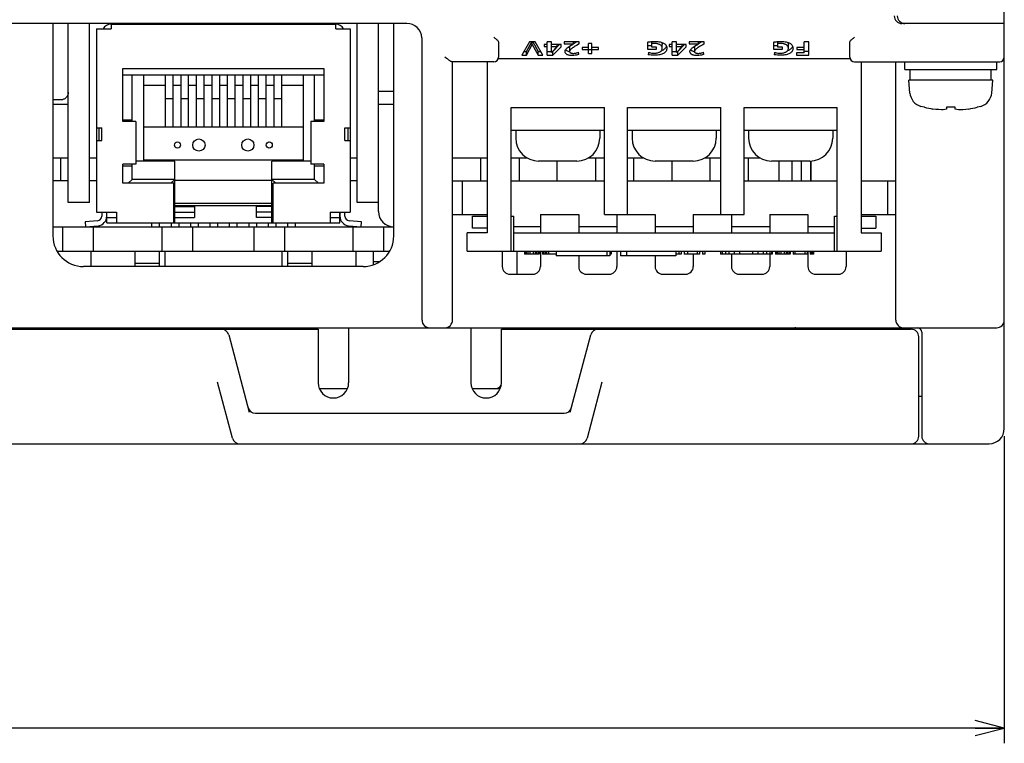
# Model space of a CAD drawing. Extents: x 0 to 563, y 0 to 379.
# Tile 3 of 24: x 213 to 277, y 0 to 47. Entities that reach past the tile are written whole.
import ezdxf
from ezdxf.enums import TextEntityAlignment as Align

# ---------------------------------------------------------------- set-up
doc = ezdxf.new("R2010")
doc.units = 0
doc.header["$LTSCALE"] = 32.67
doc.layers.get('0').update_dxf_attribs({"linetype": 'CONTINUOUS'})
doc.layers.add('AXIS', color=7, linetype='CONTINUOUS')
doc.layers.add('DIM', color=7, linetype='CONTINUOUS')
doc.styles.get("Standard").update_dxf_attribs({"font": 'txt', "width": 0.8})
doc.dimstyles.get("Standard").update_dxf_attribs({"dimtxt": 2.5, "dimasz": 2.5, "dimexe": 1.25, "dimexo": 0.625, "dimtad": 1, "dimcen": 2.5, "dimazin": 3, "dimtfac": 1, "dimtmove": 0, "dimatfit": 3})

# ---------------------------------------------------------------- blocks, each defined once
blk = doc.blocks.new('_OPEN')
at = {"color": 0, "linetype": 'BYBLOCK'}
for p, q in [((0, 0), (-1, 0.263)), ((-1, -0.263), (0, 0)), ((-1, 0), (0, 0))]:
    blk.add_line(p, q, dxfattribs=at)
blk = doc.blocks.new('*D7')
at = {"layer": 'DIM', "color": 2, "linetype": 'CONTINUOUS'}
for p, q in [((125.098, 20.093), (125.098, 2)), ((277.098, 20.093), (277.098, 2)), ((125.098, 2), (125.098, 0)), ((277.098, 2), (277.098, 0)), ((125.098, 1), (201.098, 1)), ((277.098, 1), (201.098, 1))]:
    blk.add_line(p, q, dxfattribs=at)
at = {"layer": 'DIM', "color": 2, "linetype": 'CONTINUOUS', "xscale": 1.9, "yscale": 1.9, "zscale": 1.9, "rotation": 180}
blk.add_blockref('_OPEN', (125.098, 1), dxfattribs=at)
at = {"layer": 'DIM', "color": 2, "linetype": 'CONTINUOUS', "xscale": 1.9, "yscale": 1.9, "zscale": 1.9}
blk.add_blockref('_OPEN', (277.098, 1), dxfattribs=at)
at = {"layer": 'DIM', "color": 2, "linetype": 'CONTINUOUS', "width": 0.8}
blk.add_text('152', height=4, dxfattribs=at).set_placement((201.098, 2), align=Align.CENTER)

msp = doc.modelspace()

# ---------------------------------------------------------------- linework, layer by layer
at = {"color": 7, "linetype": 'CONTINUOUS'}
for p, q in [((277.098, 20.593), (277.098, 72.593)), ((237.998, 47.093), (138.798, 47.093)), ((214.848, 47.093), (214.848, 33.193)), ((215.848, 35.393), (215.848, 47.093)), ((217.248, 35.393), (217.248, 47.093)), ((218.648, 47.043), (233.348, 47.043)), ((218.648, 47.043), (218.648, 46.743)), ((233.348, 46.743), (233.348, 47.043)), ((234.748, 35.393), (234.748, 47.093)), ((236.148, 34.793), (236.148, 47.093)), ((237.148, 33.193), (237.148, 47.093)), ((277.098, 47.093), (270.398, 47.093)), ((217.698, 46.743), (218.648, 46.743)), ((217.698, 46.743), (217.698, 34.743)), ((233.348, 46.743), (234.298, 46.743)), ((234.298, 46.743), (234.298, 34.743)), ((238.998, 27.693), (238.998, 46.157)), ((243.698, 46.193), (243.766, 46.138)), ((243.766, 46.138), (243.798, 46.112)), ((243.798, 46.112), (243.828, 46.088)), ((243.828, 46.088), (243.856, 46.067)), ((243.856, 46.067), (243.88, 46.049)), ((243.88, 46.049), (243.902, 46.033)), ((243.902, 46.033), (243.925, 46.016)), ((243.925, 46.016), (243.945, 45.996)), ((243.945, 45.996), (243.963, 45.973)), ((243.963, 45.973), (243.978, 45.949)), ((243.978, 45.949), (243.989, 45.923)), ((243.989, 45.923), (243.996, 45.896)), ((243.996, 45.896), (243.998, 45.868)), ((243.998, 45.868), (243.998, 44.893)), ((246.037, 45.903), (245.539, 45.016)), ((245.834, 45.266), (246.176, 45.903)), ((246.401, 45.903), (246.037, 45.903)), ((246.208, 45.712), (246.208, 45.903)), ((246.213, 45.712), (246.213, 45.903)), ((246.245, 45.903), (246.592, 45.266)), ((246.91, 45.016), (246.401, 45.903)), ((247.468, 45.903), (247.184, 45.903)), ((247.184, 45.016), (247.184, 45.903)), ((247.468, 45.201), (247.468, 45.903)), ((249.289, 45.903), (248.306, 45.903)), ((248.306, 45.903), (248.306, 45.763)), ((248.306, 45.763), (248.91, 45.763)), ((248.806, 45.703), (248.91, 45.763)), ((248.91, 45.763), (248.91, 45.903)), ((248.91, 45.783), (248.953, 45.811)), ((248.953, 45.811), (249.022, 45.854)), ((249.022, 45.854), (249.101, 45.899)), ((249.101, 45.899), (249.107, 45.903)), ((249.289, 45.754), (249.104, 45.651)), ((249.289, 45.754), (249.289, 45.903)), ((250.116, 45.782), (249.895, 45.782)), ((249.895, 45.138), (249.895, 45.782)), ((250.116, 45.138), (250.116, 45.782)), ((253.75, 45.875), (253.808, 45.884)), ((253.75, 45.875), (253.75, 45.405)), ((253.808, 45.884), (253.865, 45.892)), ((253.865, 45.892), (253.923, 45.9)), ((253.923, 45.9), (253.982, 45.906)), ((253.982, 45.906), (254.041, 45.912)), ((254.029, 45.542), (254.029, 45.91)), ((254.07, 45.775), (254.029, 45.769)), ((254.041, 45.912), (254.101, 45.916)), ((254.116, 45.779), (254.07, 45.775)), ((254.101, 45.916), (254.16, 45.918)), ((254.166, 45.781), (254.116, 45.779)), ((254.16, 45.918), (254.22, 45.919)), ((254.22, 45.782), (254.166, 45.781)), ((254.22, 45.919), (254.326, 45.917)), ((254.28, 45.78), (254.22, 45.782)), ((254.335, 45.775), (254.28, 45.78)), ((254.326, 45.917), (254.419, 45.91)), ((254.386, 45.768), (254.335, 45.775)), ((254.432, 45.757), (254.386, 45.768)), ((254.419, 45.91), (254.502, 45.9)), ((254.475, 45.745), (254.432, 45.757)), ((254.515, 45.73), (254.475, 45.745)), ((254.502, 45.9), (254.575, 45.886)), ((254.575, 45.886), (254.641, 45.871)), ((254.641, 45.871), (254.7, 45.852)), ((254.669, 45.862), (254.683, 45.84)), ((254.683, 45.84), (254.698, 45.808)), ((254.698, 45.808), (254.709, 45.772)), ((254.7, 45.852), (254.754, 45.831)), ((254.709, 45.772), (254.714, 45.735)), ((254.754, 45.831), (254.802, 45.808)), ((254.802, 45.808), (254.845, 45.783)), ((254.845, 45.783), (254.883, 45.756)), ((254.883, 45.756), (254.916, 45.727)), ((255.644, 45.903), (255.36, 45.903)), ((255.36, 45.016), (255.36, 45.903)), ((255.644, 45.202), (255.644, 45.903)), ((257.465, 45.903), (256.482, 45.903)), ((256.482, 45.903), (256.482, 45.763)), ((256.482, 45.763), (257.086, 45.763)), ((256.983, 45.703), (257.086, 45.763)), ((257.086, 45.763), (257.086, 45.903)), ((257.086, 45.783), (257.129, 45.811)), ((257.129, 45.811), (257.199, 45.854)), ((257.199, 45.854), (257.277, 45.899)), ((257.277, 45.899), (257.284, 45.903)), ((257.465, 45.754), (257.366, 45.699)), ((257.465, 45.754), (257.465, 45.903)), ((262.005, 45.875), (262.063, 45.884)), ((262.005, 45.875), (262.005, 45.405)), ((262.063, 45.884), (262.121, 45.892)), ((262.121, 45.892), (262.179, 45.9)), ((262.179, 45.9), (262.237, 45.906)), ((262.237, 45.906), (262.297, 45.912)), ((262.284, 45.542), (262.284, 45.91)), ((262.326, 45.775), (262.284, 45.769)), ((262.297, 45.912), (262.356, 45.916)), ((262.372, 45.779), (262.326, 45.775)), ((262.356, 45.916), (262.416, 45.918)), ((262.422, 45.781), (262.372, 45.779)), ((262.416, 45.918), (262.476, 45.919)), ((262.476, 45.782), (262.422, 45.781)), ((262.476, 45.919), (262.581, 45.917)), ((262.536, 45.78), (262.476, 45.782)), ((262.591, 45.775), (262.536, 45.78)), ((262.581, 45.917), (262.675, 45.91)), ((262.642, 45.768), (262.591, 45.775)), ((262.688, 45.757), (262.642, 45.768)), ((262.675, 45.91), (262.757, 45.9)), ((262.731, 45.745), (262.688, 45.757)), ((262.77, 45.73), (262.731, 45.745)), ((262.757, 45.9), (262.831, 45.886)), ((262.831, 45.886), (262.897, 45.871)), ((262.897, 45.871), (262.956, 45.852)), ((262.924, 45.862), (262.939, 45.84)), ((262.939, 45.84), (262.954, 45.808)), ((262.954, 45.808), (262.964, 45.772)), ((262.956, 45.852), (263.01, 45.831)), ((262.964, 45.772), (262.969, 45.735)), ((263.01, 45.831), (263.058, 45.808)), ((263.058, 45.808), (263.101, 45.783)), ((263.101, 45.783), (263.139, 45.756)), ((263.139, 45.756), (263.172, 45.727)), ((264.298, 45.904), (264.006, 45.904)), ((264.006, 45.17), (264.006, 45.904)), ((264.298, 45.032), (264.298, 45.904)), ((266.998, 45.868), (267, 45.896)), ((266.998, 44.893), (266.998, 45.868)), ((267, 45.896), (267.007, 45.923)), ((267.007, 45.923), (267.018, 45.949)), ((267.018, 45.949), (267.033, 45.973)), ((267.033, 45.973), (267.05, 45.996)), ((267.05, 45.996), (267.071, 46.016)), ((267.071, 46.016), (267.094, 46.033)), ((267.094, 46.033), (267.116, 46.049)), ((267.116, 46.049), (267.14, 46.067)), ((267.14, 46.067), (267.168, 46.088)), ((267.168, 46.088), (267.197, 46.112)), ((267.197, 46.112), (267.23, 46.138)), ((267.23, 46.138), (267.298, 46.193)), ((245.68, 45.266), (245.834, 45.266)), ((245.834, 45.016), (246.208, 45.712)), ((245.834, 45.016), (245.834, 45.266)), ((246.208, 45.712), (246.213, 45.712)), ((246.213, 45.712), (246.592, 45.016)), ((246.592, 45.266), (246.766, 45.266)), ((246.592, 45.016), (246.592, 45.266)), ((247.184, 45.719), (246.995, 45.719)), ((246.995, 45.719), (246.995, 45.587)), ((246.995, 45.587), (247.184, 45.587)), ((247.184, 45.266), (247.468, 45.266)), ((248.105, 45.719), (247.468, 45.719)), ((247.468, 45.587), (247.838, 45.587)), ((247.472, 45.201), (247.468, 45.201)), ((247.838, 45.587), (247.472, 45.201)), ((247.533, 45.266), (247.552, 45.266)), ((247.552, 45.266), (248, 45.719)), ((247.552, 45.016), (248.105, 45.575)), ((247.552, 45.016), (247.552, 45.266)), ((247.838, 45.587), (247.838, 45.719)), ((248.105, 45.575), (248.105, 45.719)), ((248.352, 45.26), (248.355, 45.288)), ((248.354, 45.232), (248.352, 45.26)), ((248.359, 45.203), (248.354, 45.232)), ((248.355, 45.288), (248.362, 45.317)), ((248.369, 45.175), (248.359, 45.203)), ((248.362, 45.317), (248.375, 45.348)), ((248.382, 45.15), (248.369, 45.175)), ((248.375, 45.348), (248.394, 45.381)), ((248.399, 45.128), (248.382, 45.15)), ((248.394, 45.381), (248.422, 45.418)), ((248.395, 45.383), (248.41, 45.366)), ((248.419, 45.107), (248.399, 45.128)), ((248.41, 45.366), (248.432, 45.345)), ((248.442, 45.088), (248.419, 45.107)), ((248.422, 45.418), (248.458, 45.457)), ((248.432, 45.345), (248.458, 45.327)), ((248.458, 45.457), (248.505, 45.5)), ((248.458, 45.327), (248.487, 45.311)), ((248.487, 45.311), (248.52, 45.296)), ((248.505, 45.5), (248.562, 45.545)), ((248.52, 45.296), (248.557, 45.283)), ((248.557, 45.283), (248.601, 45.271)), ((248.562, 45.545), (248.632, 45.594)), ((248.601, 45.271), (248.65, 45.262)), ((248.632, 45.594), (248.713, 45.647)), ((248.649, 45.51), (248.65, 45.522)), ((248.649, 45.51), (248.649, 45.26)), ((248.652, 45.283), (248.649, 45.265)), ((248.649, 45.265), (248.649, 45.26)), ((248.649, 45.26), (248.65, 45.248)), ((248.65, 45.522), (248.655, 45.541)), ((248.65, 45.248), (248.654, 45.233)), ((248.659, 45.303), (248.652, 45.283)), ((248.654, 45.233), (248.661, 45.22)), ((248.655, 45.541), (248.664, 45.562)), ((248.671, 45.324), (248.659, 45.303)), ((248.661, 45.22), (248.67, 45.207)), ((248.664, 45.562), (248.678, 45.586)), ((248.67, 45.207), (248.682, 45.195)), ((248.687, 45.348), (248.671, 45.324)), ((248.678, 45.586), (248.698, 45.611)), ((248.682, 45.195), (248.697, 45.184)), ((248.709, 45.373), (248.687, 45.348)), ((248.697, 45.184), (248.715, 45.174)), ((248.698, 45.611), (248.724, 45.639)), ((248.735, 45.4), (248.709, 45.373)), ((248.713, 45.647), (248.806, 45.703)), ((248.715, 45.174), (248.736, 45.165)), ((248.724, 45.639), (248.756, 45.668)), ((248.767, 45.428), (248.735, 45.4)), ((248.736, 45.165), (248.76, 45.157)), ((248.756, 45.668), (248.773, 45.683)), ((248.76, 45.157), (248.788, 45.15)), ((248.806, 45.459), (248.767, 45.428)), ((248.788, 45.15), (248.82, 45.145)), ((248.85, 45.492), (248.806, 45.459)), ((248.82, 45.145), (248.854, 45.142)), ((248.902, 45.528), (248.85, 45.492)), ((248.854, 45.142), (248.891, 45.14)), ((248.891, 45.14), (248.933, 45.142)), ((248.96, 45.566), (248.902, 45.528)), ((248.933, 45.142), (248.976, 45.145)), ((249.027, 45.607), (248.96, 45.566)), ((248.976, 45.145), (249.018, 45.151)), ((249.018, 45.151), (249.061, 45.159)), ((249.104, 45.651), (249.027, 45.607)), ((249.061, 45.159), (249.104, 45.17)), ((249.104, 45.17), (249.148, 45.182)), ((249.148, 45.182), (249.19, 45.196)), ((249.19, 45.196), (249.231, 45.212)), ((249.255, 45.064), (249.231, 45.212)), ((249.895, 45.526), (249.468, 45.526)), ((249.468, 45.526), (249.468, 45.394)), ((249.468, 45.394), (249.895, 45.394)), ((249.895, 45.388), (250.116, 45.388)), ((249.895, 45.138), (250.116, 45.138)), ((250.544, 45.526), (250.116, 45.526)), ((250.116, 45.394), (250.544, 45.394)), ((250.544, 45.394), (250.544, 45.526)), ((253.75, 45.655), (254.029, 45.655)), ((253.75, 45.405), (254.337, 45.405)), ((253.812, 45.201), (253.793, 45.053)), ((253.812, 45.201), (253.872, 45.187)), ((253.872, 45.187), (253.943, 45.173)), ((253.943, 45.173), (254.022, 45.163)), ((254.022, 45.163), (254.102, 45.157)), ((254.337, 45.542), (254.029, 45.542)), ((254.102, 45.157), (254.178, 45.155)), ((254.178, 45.155), (254.246, 45.156)), ((254.246, 45.156), (254.308, 45.161)), ((254.308, 45.161), (254.363, 45.169)), ((254.337, 45.405), (254.337, 45.542)), ((254.363, 45.169), (254.414, 45.179)), ((254.414, 45.179), (254.461, 45.192)), ((254.461, 45.192), (254.504, 45.208)), ((254.504, 45.208), (254.543, 45.226)), ((254.551, 45.712), (254.515, 45.73)), ((254.543, 45.226), (254.578, 45.246)), ((254.584, 45.693), (254.551, 45.712)), ((254.578, 45.246), (254.609, 45.267)), ((254.614, 45.671), (254.584, 45.693)), ((254.609, 45.267), (254.636, 45.291)), ((254.64, 45.647), (254.614, 45.671)), ((254.636, 45.291), (254.66, 45.318)), ((254.664, 45.62), (254.64, 45.647)), ((254.66, 45.318), (254.68, 45.348)), ((254.683, 45.59), (254.664, 45.62)), ((254.667, 45.329), (254.687, 45.335)), ((254.68, 45.348), (254.697, 45.38)), ((254.698, 45.557), (254.683, 45.59)), ((254.738, 45.105), (254.684, 45.084)), ((254.687, 45.335), (254.74, 45.356)), ((254.697, 45.38), (254.708, 45.415)), ((254.709, 45.523), (254.698, 45.557)), ((254.708, 45.415), (254.713, 45.45)), ((254.714, 45.487), (254.709, 45.523)), ((254.713, 45.45), (254.714, 45.471)), ((254.714, 45.735), (254.714, 45.721)), ((254.714, 45.471), (254.714, 45.721)), ((254.714, 45.471), (254.714, 45.487)), ((254.788, 45.129), (254.738, 45.105)), ((254.74, 45.356), (254.788, 45.379)), ((254.788, 45.379), (254.832, 45.405)), ((254.832, 45.155), (254.788, 45.129)), ((254.832, 45.405), (254.871, 45.434)), ((254.871, 45.183), (254.832, 45.155)), ((254.871, 45.434), (254.906, 45.465)), ((254.906, 45.214), (254.871, 45.183)), ((254.906, 45.465), (254.937, 45.499)), ((254.937, 45.249), (254.906, 45.214)), ((254.916, 45.727), (254.945, 45.695)), ((254.937, 45.499), (254.964, 45.536)), ((254.964, 45.287), (254.937, 45.249)), ((254.945, 45.695), (254.969, 45.661)), ((254.964, 45.536), (254.986, 45.577)), ((254.987, 45.33), (254.964, 45.287)), ((254.969, 45.661), (254.99, 45.622)), ((254.986, 45.577), (254.996, 45.605)), ((255.004, 45.378), (254.987, 45.33)), ((254.99, 45.622), (255.006, 45.577)), ((255.014, 45.428), (255.004, 45.378)), ((255.006, 45.577), (255.015, 45.529)), ((255.018, 45.483), (255.014, 45.428)), ((255.015, 45.529), (255.018, 45.483)), ((255.36, 45.719), (255.171, 45.719)), ((255.171, 45.719), (255.171, 45.587)), ((255.171, 45.587), (255.36, 45.587)), ((255.36, 45.266), (255.644, 45.266)), ((256.282, 45.719), (255.644, 45.719)), ((255.644, 45.587), (256.015, 45.587)), ((255.648, 45.202), (255.644, 45.202)), ((256.015, 45.587), (255.648, 45.202)), ((255.71, 45.266), (255.729, 45.266)), ((255.729, 45.266), (256.176, 45.719)), ((255.729, 45.016), (256.282, 45.575)), ((255.729, 45.016), (255.729, 45.266)), ((256.015, 45.587), (256.015, 45.719)), ((256.282, 45.575), (256.282, 45.719)), ((256.529, 45.26), (256.531, 45.288)), ((256.531, 45.232), (256.529, 45.26)), ((256.531, 45.288), (256.539, 45.317)), ((256.536, 45.203), (256.531, 45.232)), ((256.546, 45.176), (256.536, 45.203)), ((256.539, 45.317), (256.552, 45.348)), ((256.559, 45.151), (256.546, 45.176)), ((256.552, 45.348), (256.571, 45.382)), ((256.576, 45.128), (256.559, 45.151)), ((256.571, 45.382), (256.599, 45.418)), ((256.572, 45.383), (256.586, 45.366)), ((256.595, 45.107), (256.576, 45.128)), ((256.586, 45.366), (256.609, 45.346)), ((256.618, 45.089), (256.595, 45.107)), ((256.599, 45.418), (256.635, 45.457)), ((256.609, 45.346), (256.634, 45.327)), ((256.634, 45.327), (256.663, 45.311)), ((256.635, 45.457), (256.682, 45.5)), ((256.663, 45.311), (256.696, 45.296)), ((256.682, 45.5), (256.739, 45.546)), ((256.696, 45.296), (256.733, 45.283)), ((256.733, 45.283), (256.777, 45.272)), ((256.739, 45.546), (256.808, 45.595)), ((256.777, 45.272), (256.826, 45.263)), ((256.808, 45.595), (256.89, 45.647)), ((256.825, 45.51), (256.826, 45.522)), ((256.825, 45.51), (256.825, 45.26)), ((256.826, 45.265), (256.825, 45.26)), ((256.825, 45.26), (256.826, 45.248)), ((256.826, 45.522), (256.831, 45.541)), ((256.828, 45.283), (256.826, 45.265)), ((256.826, 45.248), (256.83, 45.233)), ((256.835, 45.303), (256.828, 45.283)), ((256.83, 45.233), (256.837, 45.219)), ((256.831, 45.541), (256.84, 45.562)), ((256.847, 45.324), (256.835, 45.303)), ((256.837, 45.219), (256.847, 45.207)), ((256.84, 45.562), (256.854, 45.586)), ((256.863, 45.348), (256.847, 45.324)), ((256.847, 45.207), (256.859, 45.195)), ((256.854, 45.586), (256.874, 45.611)), ((256.859, 45.195), (256.874, 45.184)), ((256.884, 45.373), (256.863, 45.348)), ((256.874, 45.611), (256.9, 45.639)), ((256.874, 45.184), (256.891, 45.174)), ((256.911, 45.399), (256.884, 45.373)), ((256.89, 45.647), (256.983, 45.703)), ((256.891, 45.174), (256.912, 45.165)), ((256.9, 45.639), (256.932, 45.668)), ((256.943, 45.428), (256.911, 45.399)), ((256.912, 45.165), (256.937, 45.157)), ((256.932, 45.668), (256.948, 45.682)), ((256.937, 45.157), (256.965, 45.15)), ((256.981, 45.459), (256.943, 45.428)), ((256.965, 45.15), (256.996, 45.145)), ((257.026, 45.492), (256.981, 45.459)), ((256.996, 45.145), (257.03, 45.142)), ((257.077, 45.527), (257.026, 45.492)), ((257.03, 45.142), (257.067, 45.14)), ((257.067, 45.14), (257.109, 45.142)), ((257.136, 45.565), (257.077, 45.527)), ((257.109, 45.142), (257.152, 45.145)), ((257.203, 45.606), (257.136, 45.565)), ((257.152, 45.145), (257.194, 45.151)), ((257.194, 45.151), (257.237, 45.16)), ((257.279, 45.65), (257.203, 45.606)), ((257.237, 45.16), (257.281, 45.17)), ((257.366, 45.699), (257.279, 45.65)), ((257.281, 45.17), (257.324, 45.182)), ((257.324, 45.182), (257.367, 45.196)), ((257.367, 45.196), (257.408, 45.212)), ((257.431, 45.064), (257.408, 45.212)), ((262.005, 45.655), (262.284, 45.655)), ((262.005, 45.405), (262.593, 45.405)), ((262.068, 45.201), (262.049, 45.053)), ((262.068, 45.201), (262.127, 45.187)), ((262.127, 45.187), (262.199, 45.173)), ((262.199, 45.173), (262.277, 45.163)), ((262.277, 45.163), (262.357, 45.157)), ((262.593, 45.542), (262.284, 45.542)), ((262.357, 45.157), (262.433, 45.155)), ((262.433, 45.155), (262.502, 45.156)), ((262.502, 45.156), (262.563, 45.161)), ((262.563, 45.161), (262.619, 45.169)), ((262.593, 45.405), (262.593, 45.542)), ((262.619, 45.169), (262.67, 45.179)), ((262.67, 45.179), (262.717, 45.192)), ((262.717, 45.192), (262.76, 45.208)), ((262.76, 45.208), (262.798, 45.226)), ((262.806, 45.712), (262.77, 45.73)), ((262.798, 45.226), (262.833, 45.246)), ((262.839, 45.693), (262.806, 45.712)), ((262.833, 45.246), (262.864, 45.267)), ((262.869, 45.671), (262.839, 45.693)), ((262.864, 45.267), (262.892, 45.291)), ((262.896, 45.647), (262.869, 45.671)), ((262.892, 45.291), (262.916, 45.318)), ((262.919, 45.62), (262.896, 45.647)), ((262.916, 45.318), (262.936, 45.348)), ((262.939, 45.59), (262.919, 45.62)), ((262.923, 45.329), (262.942, 45.335)), ((262.936, 45.348), (262.952, 45.38)), ((262.954, 45.557), (262.939, 45.59)), ((262.994, 45.105), (262.94, 45.084)), ((262.942, 45.335), (262.996, 45.356)), ((262.952, 45.38), (262.963, 45.415)), ((262.964, 45.523), (262.954, 45.557)), ((262.963, 45.415), (262.969, 45.45)), ((262.969, 45.487), (262.964, 45.523)), ((262.969, 45.735), (262.97, 45.721)), ((262.97, 45.471), (262.969, 45.487)), ((262.969, 45.45), (262.97, 45.471)), ((262.97, 45.471), (262.97, 45.721)), ((263.043, 45.129), (262.994, 45.105)), ((262.996, 45.356), (263.044, 45.379)), ((263.087, 45.155), (263.043, 45.129)), ((263.044, 45.379), (263.088, 45.405)), ((263.127, 45.183), (263.087, 45.155)), ((263.088, 45.405), (263.127, 45.434)), ((263.127, 45.434), (263.162, 45.465)), ((263.162, 45.214), (263.127, 45.183)), ((263.162, 45.465), (263.193, 45.499)), ((263.193, 45.249), (263.162, 45.214)), ((263.172, 45.727), (263.201, 45.695)), ((263.193, 45.499), (263.219, 45.536)), ((263.22, 45.287), (263.193, 45.249)), ((263.201, 45.695), (263.225, 45.661)), ((263.219, 45.536), (263.241, 45.577)), ((263.243, 45.33), (263.22, 45.287)), ((263.225, 45.661), (263.246, 45.622)), ((263.241, 45.577), (263.252, 45.605)), ((263.26, 45.378), (263.243, 45.33)), ((263.246, 45.622), (263.261, 45.577)), ((263.27, 45.428), (263.26, 45.378)), ((263.261, 45.577), (263.271, 45.529)), ((263.274, 45.483), (263.27, 45.428)), ((263.271, 45.529), (263.274, 45.483)), ((264.006, 45.17), (263.49, 45.17)), ((263.49, 45.17), (263.49, 45.032)), ((264.006, 45.522), (263.514, 45.522)), ((263.514, 45.522), (263.514, 45.385)), ((263.514, 45.385), (264.006, 45.385)), ((264.006, 45.282), (264.298, 45.282)), ((240.606, 44.81), (240.498, 44.893)), ((240.656, 44.772), (240.606, 44.81)), ((240.704, 44.736), (240.656, 44.772)), ((240.748, 44.705), (240.704, 44.736)), ((240.788, 44.677), (240.748, 44.705)), ((240.823, 44.653), (240.788, 44.677)), ((240.854, 44.634), (240.823, 44.653)), ((240.881, 44.619), (240.854, 44.634)), ((240.904, 44.608), (240.881, 44.619)), ((240.925, 44.6), (240.904, 44.608)), ((240.942, 44.595), (240.925, 44.6)), ((240.956, 44.593), (240.942, 44.595)), ((243.698, 44.593), (240.956, 44.593)), ((240.998, 27.693), (240.998, 44.593)), ((243.258, 44.593), (243.258, 33.393)), ((267.015, 44.793), (243.981, 44.793)), ((245.539, 45.016), (245.834, 45.016)), ((246.592, 45.016), (246.91, 45.016)), ((247.184, 45.016), (247.552, 45.016)), ((248.468, 45.071), (248.442, 45.088)), ((248.498, 45.055), (248.468, 45.071)), ((248.533, 45.041), (248.498, 45.055)), ((248.572, 45.029), (248.533, 45.041)), ((248.616, 45.018), (248.572, 45.029)), ((248.665, 45.01), (248.616, 45.018)), ((248.722, 45.004), (248.665, 45.01)), ((248.786, 45.001), (248.722, 45.004)), ((248.858, 45.001), (248.786, 45.001)), ((248.936, 45.005), (248.858, 45.001)), ((249.018, 45.014), (248.936, 45.005)), ((249.1, 45.027), (249.018, 45.014)), ((249.179, 45.044), (249.1, 45.027)), ((249.255, 45.064), (249.179, 45.044)), ((253.891, 45.038), (253.793, 45.053)), ((253.994, 45.027), (253.891, 45.038)), ((254.104, 45.019), (253.994, 45.027)), ((254.22, 45.017), (254.104, 45.019)), ((254.32, 45.019), (254.22, 45.017)), ((254.409, 45.026), (254.32, 45.019)), ((254.489, 45.036), (254.409, 45.026)), ((254.56, 45.05), (254.489, 45.036)), ((254.625, 45.065), (254.56, 45.05)), ((254.684, 45.084), (254.625, 45.065)), ((255.36, 45.016), (255.729, 45.016)), ((256.644, 45.071), (256.618, 45.089)), ((256.675, 45.055), (256.644, 45.071)), ((256.709, 45.041), (256.675, 45.055)), ((256.749, 45.029), (256.709, 45.041)), ((256.792, 45.019), (256.749, 45.029)), ((256.841, 45.01), (256.792, 45.019)), ((256.898, 45.004), (256.841, 45.01)), ((256.962, 45.001), (256.898, 45.004)), ((257.034, 45.001), (256.962, 45.001)), ((257.113, 45.005), (257.034, 45.001)), ((257.195, 45.014), (257.113, 45.005)), ((257.277, 45.027), (257.195, 45.014)), ((257.356, 45.044), (257.277, 45.027)), ((257.431, 45.064), (257.356, 45.044)), ((262.146, 45.038), (262.049, 45.053)), ((262.25, 45.027), (262.146, 45.038)), ((262.36, 45.019), (262.25, 45.027)), ((262.476, 45.017), (262.36, 45.019)), ((262.576, 45.019), (262.476, 45.017)), ((262.665, 45.026), (262.576, 45.019)), ((262.744, 45.036), (262.665, 45.026)), ((262.816, 45.05), (262.744, 45.036)), ((262.881, 45.065), (262.816, 45.05)), ((262.94, 45.084), (262.881, 45.065)), ((263.49, 45.032), (264.298, 45.032)), ((267.298, 44.593), (276.798, 44.593)), ((267.738, 44.593), (267.738, 33.393)), ((269.998, 27.693), (269.998, 44.593)), ((270.598, 44.093), (270.598, 44.593)), ((276.598, 44.093), (276.598, 44.593)), ((219.428, 44.143), (232.568, 44.143)), ((219.428, 40.683), (219.428, 44.143)), ((232.568, 44.143), (232.568, 40.683)), ((270.598, 44.093), (276.598, 44.093)), ((270.948, 43.393), (270.948, 44.093)), ((276.248, 43.393), (276.248, 44.093)), ((219.428, 43.743), (232.568, 43.743)), ((220.028, 40.683), (220.028, 43.743)), ((220.778, 43.743), (220.778, 38.083)), ((222.191, 43.743), (222.191, 40.343)), ((222.691, 43.743), (222.691, 40.343)), ((223.207, 43.743), (223.207, 40.343)), ((223.707, 43.743), (223.707, 40.343)), ((224.223, 43.743), (224.223, 40.343)), ((224.723, 43.743), (224.723, 40.343)), ((225.239, 43.743), (225.239, 40.343)), ((225.739, 43.743), (225.739, 40.343)), ((226.255, 43.743), (226.255, 40.343)), ((226.755, 43.743), (226.755, 40.343)), ((227.271, 43.743), (227.271, 40.343)), ((227.771, 43.743), (227.771, 40.343)), ((228.287, 43.743), (228.287, 40.343)), ((228.787, 43.743), (228.787, 40.343)), ((229.303, 43.743), (229.303, 40.343)), ((229.803, 43.743), (229.803, 40.343)), ((231.218, 43.743), (231.218, 38.083)), ((231.968, 40.683), (231.968, 43.743)), ((276.348, 43.393), (270.848, 43.393)), ((270.922, 42.546), (270.848, 43.393)), ((276.274, 42.546), (276.348, 43.393)), ((215.844, 42.533), (215.834, 42.474)), ((215.848, 42.593), (215.844, 42.533)), ((222.191, 43.043), (220.778, 43.043)), ((223.207, 43.043), (222.691, 43.043)), ((224.223, 43.043), (223.707, 43.043)), ((225.239, 43.043), (224.723, 43.043)), ((226.255, 43.043), (225.739, 43.043)), ((227.271, 43.043), (226.755, 43.043)), ((228.287, 43.043), (227.771, 43.043)), ((229.303, 43.043), (228.787, 43.043)), ((231.218, 43.043), (229.803, 43.043)), ((237.148, 42.643), (236.148, 42.643)), ((215.348, 42.093), (214.848, 42.093)), ((215.387, 42.095), (215.348, 42.093)), ((215.427, 42.1), (215.387, 42.095)), ((215.466, 42.108), (215.427, 42.1)), ((215.506, 42.119), (215.466, 42.108)), ((215.545, 42.134), (215.506, 42.119)), ((215.585, 42.153), (215.545, 42.134)), ((215.624, 42.176), (215.585, 42.153)), ((215.662, 42.204), (215.624, 42.176)), ((215.699, 42.237), (215.662, 42.204)), ((215.733, 42.275), (215.699, 42.237)), ((215.765, 42.318), (215.733, 42.275)), ((215.793, 42.366), (215.765, 42.318)), ((215.816, 42.418), (215.793, 42.366)), ((215.834, 42.474), (215.816, 42.418)), ((222.191, 42.188), (222.691, 42.188)), ((223.207, 42.188), (223.707, 42.188)), ((224.223, 42.188), (224.723, 42.188)), ((225.239, 42.188), (225.739, 42.188)), ((226.255, 42.188), (226.755, 42.188)), ((227.271, 42.188), (227.771, 42.188)), ((228.287, 42.188), (228.787, 42.188)), ((229.303, 42.188), (229.803, 42.188)), ((215.848, 41.793), (214.848, 41.793)), ((237.148, 41.793), (236.148, 41.793)), ((244.828, 41.593), (250.928, 41.593)), ((244.828, 32.193), (244.828, 41.593)), ((250.928, 34.593), (250.928, 41.593)), ((252.448, 41.593), (258.548, 41.593)), ((252.448, 34.593), (252.448, 41.593)), ((258.548, 34.593), (258.548, 41.593)), ((260.068, 41.593), (266.168, 41.593)), ((260.068, 34.593), (260.068, 41.593)), ((266.168, 32.193), (266.168, 41.593)), ((271.848, 41.616), (271.638, 41.673)), ((271.87, 41.616), (271.848, 41.616)), ((272.607, 41.474), (272.43, 41.497)), ((272.795, 41.457), (272.607, 41.474)), ((272.993, 41.446), (272.795, 41.457)), ((273.093, 41.455), (272.993, 41.446)), ((273.202, 41.472), (273.093, 41.455)), ((273.318, 41.497), (273.202, 41.472)), ((273.878, 41.616), (273.318, 41.616)), ((273.318, 41.616), (273.318, 41.497)), ((273.878, 41.497), (273.878, 41.616)), ((273.986, 41.473), (273.878, 41.497)), ((274.094, 41.456), (273.986, 41.473)), ((274.203, 41.446), (274.094, 41.456)), ((274.384, 41.456), (274.203, 41.446)), ((274.571, 41.472), (274.384, 41.456)), ((274.765, 41.497), (274.571, 41.472)), ((275.348, 41.616), (275.325, 41.616)), ((275.558, 41.673), (275.348, 41.616)), ((219.428, 40.783), (220.028, 40.783)), ((220.278, 40.683), (219.428, 40.683)), ((220.278, 40.683), (220.278, 37.883)), ((232.568, 40.683), (231.718, 40.683)), ((231.718, 40.683), (231.718, 37.883)), ((231.968, 40.783), (232.568, 40.783)), ((217.698, 40.273), (218.048, 40.273)), ((217.848, 40.273), (217.848, 39.443)), ((218.048, 39.443), (218.048, 40.273)), ((220.778, 40.343), (231.218, 40.343)), ((233.948, 40.273), (234.298, 40.273)), ((233.948, 39.443), (233.948, 40.273)), ((234.148, 40.273), (234.148, 39.443)), ((250.928, 40.093), (244.828, 40.093)), ((245.128, 40.093), (245.128, 39.593)), ((250.628, 40.093), (250.628, 39.593)), ((258.548, 40.093), (252.448, 40.093)), ((252.748, 40.093), (252.748, 39.593)), ((258.248, 40.093), (258.248, 39.593)), ((266.168, 40.093), (260.068, 40.093)), ((260.368, 40.093), (260.368, 39.593)), ((265.868, 40.093), (265.868, 39.593)), ((217.698, 39.443), (218.048, 39.443)), ((233.948, 39.443), (234.298, 39.443)), ((215.348, 38.293), (215.348, 36.793)), ((222.823, 38.083), (220.278, 38.083)), ((231.173, 38.143), (220.823, 38.143)), ((220.823, 38.143), (220.823, 38.083)), ((222.823, 34.043), (222.823, 38.083)), ((231.718, 38.083), (229.173, 38.083)), ((229.173, 34.043), (229.173, 38.083)), ((231.173, 38.083), (231.173, 38.143)), ((242.848, 36.793), (242.848, 38.293)), ((245.884, 38.293), (244.828, 38.293)), ((245.348, 38.293), (245.348, 36.793)), ((249.128, 38.093), (246.628, 38.093)), ((247.848, 36.793), (247.848, 38.093)), ((250.928, 38.293), (249.872, 38.293)), ((250.348, 38.293), (250.348, 36.793)), ((253.504, 38.293), (252.448, 38.293)), ((252.848, 36.793), (252.848, 38.293)), ((256.748, 38.093), (254.248, 38.093)), ((255.348, 38.093), (255.348, 36.793)), ((258.548, 38.293), (257.492, 38.293)), ((257.848, 36.793), (257.848, 38.293)), ((260.348, 38.293), (260.348, 36.793)), ((264.368, 38.093), (261.868, 38.093)), ((262.348, 38.093), (262.348, 36.793)), ((263.198, 38.093), (263.198, 36.793)), ((263.798, 38.093), (263.798, 36.793)), ((264.448, 36.793), (264.448, 38.098)), ((220.278, 37.883), (219.428, 37.883)), ((219.428, 36.643), (219.428, 37.883)), ((219.428, 37.783), (220.028, 37.783)), ((220.028, 36.893), (220.028, 37.883)), ((232.568, 37.883), (231.718, 37.883)), ((231.968, 36.893), (231.968, 37.883)), ((231.968, 37.783), (232.568, 37.783)), ((232.568, 37.883), (232.568, 36.643)), ((215.848, 36.793), (214.848, 36.793)), ((217.698, 36.793), (217.248, 36.793)), ((219.778, 36.643), (220.028, 36.893)), ((222.823, 36.893), (220.028, 36.893)), ((222.573, 36.643), (222.823, 36.893)), ((222.823, 36.843), (229.173, 36.843)), ((231.968, 36.893), (229.173, 36.893)), ((229.423, 36.643), (229.173, 36.893)), ((231.968, 36.893), (232.218, 36.643)), ((234.748, 36.793), (234.298, 36.793)), ((240.998, 36.793), (243.258, 36.793)), ((241.648, 34.593), (241.648, 36.793)), ((244.828, 36.793), (250.928, 36.793)), ((252.448, 36.793), (258.548, 36.793)), ((260.068, 36.793), (266.168, 36.793)), ((267.738, 36.793), (269.469, 36.793)), ((222.748, 36.643), (219.428, 36.643)), ((222.748, 34.043), (222.748, 36.643)), ((232.568, 36.643), (229.248, 36.643)), ((229.248, 34.043), (229.248, 36.643)), ((217.248, 35.393), (215.848, 35.393)), ((222.823, 35.343), (229.173, 35.343)), ((229.173, 35.311), (222.823, 35.311)), ((222.823, 35.193), (229.173, 35.193)), ((222.823, 35.113), (224.108, 35.113)), ((223.078, 35.343), (223.078, 35.311)), ((223.848, 35.343), (223.848, 35.311)), ((224.108, 35.113), (224.108, 34.393)), ((224.348, 35.343), (224.348, 35.311)), ((225.118, 35.343), (225.118, 35.311)), ((225.618, 35.343), (225.618, 35.311)), ((226.388, 35.343), (226.388, 35.311)), ((226.888, 35.343), (226.888, 35.311)), ((227.658, 35.343), (227.658, 35.311)), ((228.158, 35.343), (228.158, 35.311)), ((229.173, 35.113), (228.175, 35.113)), ((228.175, 34.393), (228.175, 35.113)), ((228.928, 35.343), (228.928, 35.311)), ((236.148, 35.393), (234.748, 35.393)), ((217.774, 34.189), (216.948, 34.117)), ((217.698, 34.743), (218.998, 34.743)), ((218.048, 34.743), (218.048, 34.488)), ((218.373, 34.488), (218.373, 34.743)), ((218.378, 34.043), (218.378, 34.743)), ((218.378, 34.393), (218.998, 34.393)), ((218.998, 34.743), (218.998, 34.043)), ((222.748, 34.393), (224.108, 34.393)), ((222.823, 34.743), (224.108, 34.743)), ((229.173, 34.743), (228.175, 34.743)), ((229.248, 34.393), (228.175, 34.393)), ((232.998, 34.743), (234.298, 34.743)), ((232.998, 34.743), (232.998, 34.043)), ((232.998, 34.393), (233.618, 34.393)), ((233.618, 34.043), (233.618, 34.743)), ((233.623, 34.743), (233.623, 34.488)), ((233.948, 34.488), (233.948, 34.743)), ((235.048, 34.117), (234.222, 34.189)), ((240.998, 34.593), (243.258, 34.593)), ((242.298, 34.493), (243.258, 34.493)), ((242.298, 33.693), (242.298, 34.493)), ((244.828, 34.493), (244.998, 34.493)), ((244.998, 32.193), (244.998, 34.493)), ((246.748, 34.593), (249.248, 34.593)), ((246.748, 34.593), (246.748, 33.393)), ((249.248, 34.593), (249.248, 33.393)), ((250.928, 34.593), (254.248, 34.593)), ((251.748, 34.593), (251.748, 33.393)), ((254.248, 34.593), (254.248, 33.393)), ((256.748, 34.593), (260.068, 34.593)), ((256.748, 34.593), (256.748, 33.393)), ((259.248, 34.593), (259.248, 33.393)), ((261.748, 34.593), (264.248, 34.593)), ((261.748, 34.593), (261.748, 33.393)), ((264.248, 34.593), (264.248, 33.393)), ((265.998, 34.493), (266.168, 34.493)), ((265.998, 32.193), (265.998, 34.493)), ((267.738, 34.593), (269.998, 34.593)), ((267.738, 34.493), (268.698, 34.493)), ((268.698, 34.493), (268.698, 33.693)), ((214.848, 33.793), (237.148, 33.793)), ((215.498, 32.193), (215.498, 33.793)), ((216.948, 34.117), (216.976, 33.793)), ((216.976, 33.793), (217.802, 33.866)), ((217.498, 32.193), (217.498, 33.793)), ((218.378, 34.043), (233.618, 34.043)), ((221.308, 34.043), (221.308, 33.793)), ((221.808, 34.043), (221.808, 33.793)), ((221.998, 32.193), (221.998, 33.793)), ((222.578, 34.043), (222.578, 33.793)), ((223.078, 34.043), (223.078, 33.793)), ((223.848, 34.043), (223.848, 33.793)), ((223.998, 32.193), (223.998, 33.793)), ((224.348, 34.043), (224.348, 33.793)), ((225.118, 34.043), (225.118, 33.793)), ((225.618, 34.043), (225.618, 33.793)), ((226.388, 34.043), (226.388, 33.793)), ((226.888, 34.043), (226.888, 33.793)), ((227.658, 34.043), (227.658, 33.793)), ((227.998, 33.793), (227.998, 32.193)), ((228.158, 34.043), (228.158, 33.793)), ((228.928, 34.043), (228.928, 33.793)), ((229.428, 34.043), (229.428, 33.793)), ((229.998, 33.793), (229.998, 32.193)), ((230.198, 34.043), (230.198, 33.793)), ((230.698, 34.043), (230.698, 33.793)), ((234.193, 33.866), (235.02, 33.793)), ((234.498, 32.193), (234.498, 33.793)), ((235.02, 33.793), (235.048, 34.117)), ((236.498, 32.193), (236.498, 33.793)), ((243.258, 33.693), (242.298, 33.693)), ((246.748, 33.793), (244.998, 33.793)), ((251.748, 33.793), (249.248, 33.793)), ((256.748, 33.793), (254.248, 33.793)), ((261.748, 33.793), (259.248, 33.793)), ((265.998, 33.793), (264.248, 33.793)), ((267.738, 33.693), (268.698, 33.693)), ((243.258, 33.393), (241.958, 33.393)), ((241.958, 32.193), (241.958, 33.393)), ((244.998, 33.393), (265.998, 33.393)), ((267.738, 33.393), (269.038, 33.393)), ((269.038, 33.393), (269.038, 32.193)), ((215.116, 32.193), (236.88, 32.193)), ((217.326, 32.193), (217.326, 31.193)), ((220.198, 32.193), (220.198, 31.193)), ((221.798, 32.193), (221.798, 31.193)), ((222.169, 32.193), (222.169, 31.193)), ((229.826, 32.193), (229.826, 31.193)), ((230.198, 32.193), (230.198, 31.193)), ((231.798, 32.193), (231.798, 31.193)), ((234.669, 32.193), (234.669, 31.193)), ((241.958, 32.193), (269.038, 32.193)), ((244.248, 32.193), (244.248, 31.193)), ((245.198, 32.193), (245.198, 30.693)), ((245.698, 32.193), (245.698, 31.993)), ((246.673, 31.993), (245.698, 31.993)), ((245.723, 32.193), (245.723, 31.993)), ((245.823, 32.193), (245.823, 31.993)), ((245.923, 32.193), (245.923, 31.993)), ((246.048, 32.193), (246.048, 31.993)), ((246.273, 32.193), (246.273, 31.993)), ((246.398, 32.193), (246.398, 31.993)), ((246.498, 32.193), (246.498, 31.993)), ((246.598, 32.193), (246.598, 31.993)), ((246.648, 32.193), (246.648, 31.993)), ((246.673, 32.193), (246.673, 31.993)), ((246.748, 32.193), (246.748, 31.193)), ((246.873, 32.193), (246.873, 31.993)), ((247.778, 31.993), (246.873, 31.993)), ((246.898, 32.193), (246.898, 31.993)), ((246.948, 32.193), (246.948, 31.993)), ((247.048, 32.193), (247.048, 31.993)), ((247.148, 32.193), (247.148, 31.993)), ((247.273, 32.193), (247.273, 31.993)), ((247.778, 32.193), (247.778, 31.893)), ((251.288, 31.893), (247.778, 31.893)), ((249.248, 31.893), (249.248, 31.193)), ((251.088, 32.193), (251.088, 31.893)), ((251.288, 32.193), (251.288, 31.893)), ((251.373, 31.993), (251.288, 31.993)), ((251.373, 32.193), (251.373, 31.993)), ((251.748, 32.193), (251.748, 31.193)), ((251.988, 32.193), (251.988, 31.893)), ((255.598, 31.893), (251.988, 31.893)), ((252.388, 32.193), (252.388, 31.893)), ((254.248, 31.893), (254.248, 31.193)), ((255.598, 32.193), (255.598, 31.893)), ((255.948, 31.993), (255.598, 31.993)), ((255.798, 32.193), (255.798, 31.993)), ((255.948, 32.193), (255.948, 31.993)), ((256.148, 32.193), (256.148, 31.993)), ((257.148, 31.993), (256.148, 31.993)), ((256.373, 32.193), (256.373, 31.993)), ((256.748, 31.993), (256.748, 31.193)), ((256.998, 32.193), (256.998, 31.993)), ((257.148, 32.193), (257.148, 31.993)), ((257.348, 32.193), (257.348, 31.993)), ((257.498, 31.993), (257.348, 31.993)), ((257.498, 32.193), (257.498, 31.993)), ((259.248, 31.993), (259.248, 31.193)), ((261.748, 31.993), (261.748, 31.193)), ((261.918, 31.993), (261.873, 31.993)), ((261.918, 32.193), (261.918, 31.993)), ((262.118, 32.193), (262.118, 31.993)), ((263.093, 31.993), (262.118, 31.993)), ((262.143, 32.193), (262.143, 31.993)), ((262.243, 32.193), (262.243, 31.993)), ((262.343, 32.193), (262.343, 31.993)), ((262.468, 32.193), (262.468, 31.993)), ((262.693, 32.193), (262.693, 31.993)), ((262.818, 32.193), (262.818, 31.993)), ((262.918, 32.193), (262.918, 31.993)), ((263.018, 32.193), (263.018, 31.993)), ((263.068, 32.193), (263.068, 31.993)), ((263.093, 32.193), (263.093, 31.993)), ((263.293, 32.193), (263.293, 31.993)), ((264.193, 31.993), (263.293, 31.993)), ((263.393, 32.193), (263.393, 31.993)), ((264.043, 32.193), (264.043, 31.993)), ((264.193, 32.193), (264.193, 31.993)), ((264.248, 32.193), (264.248, 31.193)), ((264.393, 32.193), (264.393, 31.993)), ((264.618, 31.993), (264.393, 31.993)), ((264.493, 32.193), (264.493, 31.993)), ((264.543, 32.193), (264.543, 31.993)), ((264.593, 32.193), (264.593, 31.993)), ((264.618, 32.193), (264.618, 31.993)), ((266.748, 32.193), (266.748, 31.193)), ((235.148, 31.193), (216.848, 31.193)), ((221.798, 31.393), (220.198, 31.393)), ((231.798, 31.393), (230.198, 31.393)), ((236.199, 31.493), (235.798, 31.493)), ((244.748, 30.693), (246.248, 30.693)), ((249.748, 30.693), (251.248, 30.693)), ((254.748, 30.693), (256.248, 30.693)), ((259.748, 30.693), (261.248, 30.693)), ((264.748, 30.693), (266.248, 30.693)), ((126.098, 27.193), (276.598, 27.193)), ((205.398, 27.093), (232.198, 27.093)), ((232.198, 27.093), (232.198, 23.593)), ((234.198, 27.193), (234.198, 23.593)), ((242.198, 27.193), (242.198, 23.593)), ((244.198, 27.093), (270.998, 27.093)), ((244.198, 23.593), (244.198, 27.093)), ((244.248, 27.093), (244.248, 27.193)), ((245.153, 27.193), (245.153, 27.093)), ((245.613, 27.193), (245.613, 27.093)), ((246.423, 27.193), (246.423, 27.093)), ((246.883, 27.193), (246.883, 27.093)), ((247.693, 27.193), (247.693, 27.093)), ((248.153, 27.193), (248.153, 27.093)), ((248.963, 27.193), (248.963, 27.093)), ((249.423, 27.193), (249.423, 27.093)), ((250.233, 27.193), (250.233, 27.093)), ((250.693, 27.193), (250.693, 27.093)), ((251.503, 27.193), (251.503, 27.093)), ((251.963, 27.193), (251.963, 27.093)), ((252.773, 27.193), (252.773, 27.093)), ((253.233, 27.193), (253.233, 27.093)), ((254.043, 27.193), (254.043, 27.093)), ((254.503, 27.193), (254.503, 27.093)), ((255.313, 27.193), (255.313, 27.093)), ((255.773, 27.193), (255.773, 27.093)), ((256.583, 27.193), (256.583, 27.093)), ((257.043, 27.193), (257.043, 27.093)), ((257.768, 27.093), (257.768, 27.193)), ((257.948, 27.193), (257.948, 27.093)), ((226.349, 26.722), (227.696, 21.672)), ((248.7, 21.672), (250.047, 26.722)), ((271.498, 20.093), (271.498, 26.593)), ((271.698, 26.893), (271.698, 20.093)), ((226.599, 19.965), (225.624, 23.619)), ((234.114, 23.193), (232.282, 23.193)), ((244.114, 23.193), (242.282, 23.193)), ((250.771, 23.619), (249.797, 19.965)), ((271.698, 22.693), (271.498, 22.693)), ((228.101, 21.593), (248.295, 21.593)), ((130.375, 19.593), (276.098, 19.593))]:
    msp.add_line(p, q, dxfattribs=at)
for centre, radius in [((222.998, 39.143), 0.2), ((224.398, 39.143), 0.4), ((227.598, 39.143), 0.4), ((228.998, 39.143), 0.2)]:
    msp.add_circle(centre, radius, dxfattribs=at)
for centre, radius, start, end in [((218.648, 46.443), 0.6, 90, 150), ((233.348, 46.443), 0.6, 30, 90), ((237.998, 46.093), 1, 3.63646, 90), ((270.398, 47.593), 0.5, 180, 270), ((270.598, 47.593), 0.5, 180, 270), ((243.698, 44.893), 0.3, 270, 360), ((267.298, 44.893), 0.3, 180, 270), ((276.798, 44.893), 0.3, 270, 360), ((271.918, 42.633), 1, 185, 253.74297), ((275.278, 42.633), 1, 286.25703, 355), ((273.598, 48.393), 6.994, 255.70131, 260.39163), ((273.598, 48.393), 6.994, 279.60837, 284.29869), ((246.628, 39.593), 1.5, 180, 270), ((249.128, 39.593), 1.5, 270, 360), ((254.248, 39.593), 1.5, 180, 270), ((256.748, 39.593), 1.5, 270, 360), ((261.868, 39.593), 1.5, 180, 270), ((264.368, 39.593), 1.5, 270, 360), ((237.148, 34.793), 1, 180, 270), ((217.748, 34.488), 0.3, 275, 360), ((217.748, 34.488), 0.625, 275, 360), ((234.248, 34.488), 0.625, 180, 265), ((234.248, 34.488), 0.3, 180, 265), ((216.848, 33.193), 2, 180, 270), ((235.148, 33.193), 2, 270, 360), ((244.748, 31.193), 0.5, 180, 270), ((246.248, 31.193), 0.5, 270, 360), ((249.748, 31.193), 0.5, 180, 270), ((251.248, 31.193), 0.5, 270, 360), ((254.748, 31.193), 0.5, 180, 270), ((256.248, 31.193), 0.5, 270, 360), ((259.748, 31.193), 0.5, 180, 270), ((261.248, 31.193), 0.5, 270, 360), ((264.748, 31.193), 0.5, 180, 270), ((266.248, 31.193), 0.5, 270, 360), ((225.866, 26.593), 0.5, 14.93142, 90), ((239.498, 27.693), 0.5, 180, 270), ((240.498, 27.693), 0.5, 270, 360), ((250.53, 26.593), 0.5, 90, 165.06858), ((263.398, 26.893), 0.3, 41.89092, 90), ((270.498, 27.693), 0.5, 180, 270), ((270.998, 26.593), 0.5, 0, 90), ((271.398, 26.893), 0.3, 0, 83.57143), ((276.598, 27.693), 0.5, 270, 360), ((233.198, 23.593), 1, 180, 360), ((243.198, 23.593), 1, 180, 360), ((243.748, 23.693), 0.5, 270, 331.58928), ((228.101, 22.093), 0.5, 194.93142, 270), ((248.295, 22.093), 0.5, 270.00001, 345.06864), ((270.998, 20.093), 0.5, 270, 360), ((272.198, 20.093), 0.5, 180, 270), ((276.098, 20.593), 1, 270, 360), ((227.082, 20.093), 0.5, 194.93143, 270), ((249.314, 20.093), 0.5, 270, 345.06858)]:
    msp.add_arc(centre, radius, start, end, dxfattribs=at)
at = {"layer": 'AXIS', "color": 7, "linetype": 'CONTINUOUS'}
for p, q in [((245.128, 40.093), (245.128, 39.593)), ((250.628, 40.093), (250.628, 39.593)), ((260.368, 40.093), (260.368, 39.593)), ((265.868, 40.093), (265.868, 39.593)), ((215.848, 38.293), (214.848, 38.293)), ((217.698, 38.293), (217.248, 38.293)), ((234.748, 38.293), (234.298, 38.293)), ((243.258, 38.293), (240.998, 38.293)), ((261.124, 38.293), (260.068, 38.293)), ((264.448, 38.098), (264.448, 36.793)), ((269.469, 36.793), (269.998, 36.793)), ((269.469, 34.593), (269.469, 36.793)), ((215.147, 32.193), (215.147, 32.144)), ((235.798, 32.193), (235.798, 31.303)), ((258.523, 32.193), (258.523, 31.993)), ((261.873, 31.993), (258.523, 31.993)), ((258.634, 32.193), (258.634, 31.993)), ((258.85, 32.193), (258.85, 31.993)), ((259.078, 32.193), (259.078, 31.993)), ((259.428, 32.193), (259.428, 31.993)), ((259.778, 32.193), (259.778, 31.993)), ((260.618, 32.193), (260.618, 31.993)), ((260.968, 32.193), (260.968, 31.993)), ((261.318, 32.193), (261.318, 31.993)), ((261.545, 32.193), (261.545, 31.993)), ((261.762, 32.193), (261.762, 31.993)), ((261.873, 32.193), (261.873, 31.993)), ((215.831, 27.093), (215.735, 27.193)), ((215.942, 27.193), (216.038, 27.093))]:
    msp.add_line(p, q, dxfattribs=at)

# ---------------------------------------------------------------- dimensions: what is measured, and where the dimension line sits
at = {"layer": 'DIM', "color": 2, "linetype": 'CONTINUOUS'}
dim = msp.add_linear_dim(base=(277.098, 1), p1=(125.098, 20.593), p2=(277.098, 20.593), dimstyle='Standard', dxfattribs=at)
dim.commit()
dim.dimension.update_dxf_attribs({"geometry": '*D7', "text_midpoint": (201.298, 1), "dimtype": 128})

doc.saveas('drawing.dxf')
